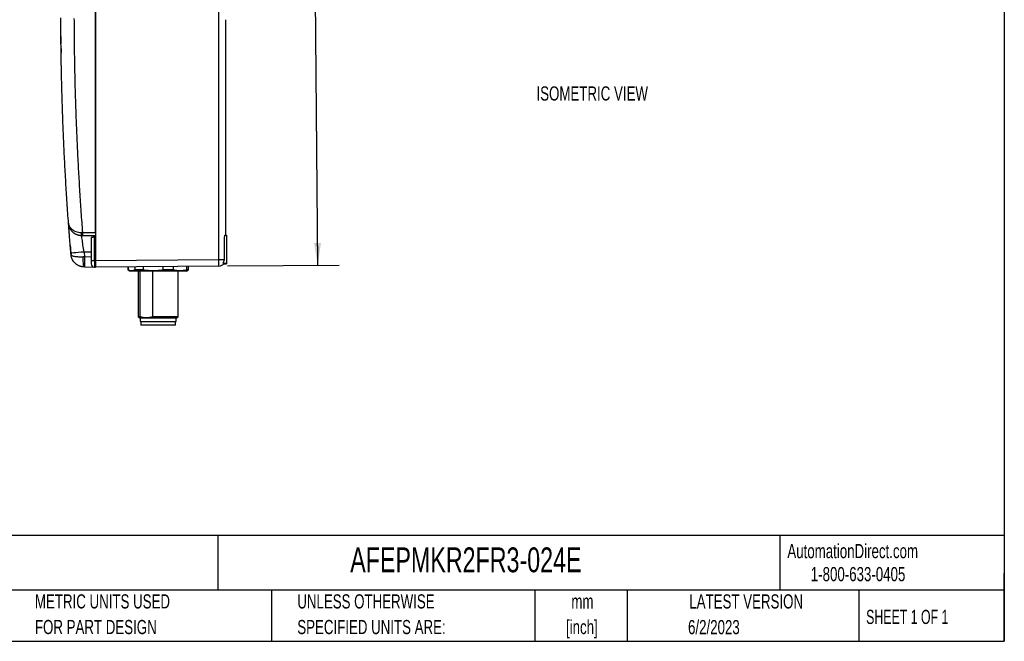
# Model space of a CAD drawing. Header units: millimetres. Extents: x 13 to 546, y 13 to 419.
# Tile 7 of 12: x 252 to 546, y 13 to 198. Entities that reach past the tile are written whole.
import ezdxf

# ---------------------------------------------------------------- set-up
doc = ezdxf.new("R2010")
doc.units = ezdxf.units.MM
doc.header["$LTSCALE"] = 2
doc.layers.add('DIMENSIONS', color=140, linetype='Continuous', lineweight=25)
doc.layers.add('TEXT', color=140, linetype='Continuous', lineweight=25)
doc.styles.add('SLDTEXTSTYLE0', font='TXT', dxfattribs={"width": 0.7})
doc.styles.add('SLDTEXTSTYLE1', font='TXT', dxfattribs={"width": 0.65})
doc.dimstyles.new('SLDDIMSTYLE2', dxfattribs={"dimtxt": 4.316016, "dimasz": 6.604, "dimexe": 0, "dimexo": 0.0625, "dimgap": 1.079004, "dimtad": 0, "dimtih": 1, "dimtoh": 1, "dimrnd": 1e-09, "dimzin": 12, "dimdsep": 46, "dimtxsty": 'SLDTEXTSTYLE0', "dimsah": 1, "dimcen": 0.09, "dimadec": 0, "dimazin": 3, "dimtfac": 1, "dimtofl": 0, "dimtmove": 0, "dimatfit": 3, "dimfxl": 0, "dimfrac": 2, "dimtolj": 1, "dimtzin": 12, "dimarcsym": 0})

# ---------------------------------------------------------------- blocks, each defined once
blk = doc.blocks.new('SW_NOTE_0')
at = {"layer": 'TEXT', "color": 0, "char_height": 3.175, "attachment_point": 1, "style": 'SLDTEXTSTYLE0'}
for s, insert in [('COMEPI SAFETY SWITCH, TONGUE (KEY) INTERLOCK UNIQUELY CODED RFID, SOLENOID, 24 VDC TO LOCK, 90-DEGREE FIXED HEAD,', (0, 4.09)), ('1200N HOLDING FORCE, (2) N.C. SAFETY OUTPUT(S), (1) N.C. MONITORING OUTPUT(S), THERMOPLASTIC BODY, 8-PIN M12 QUICK-', (0, -2.14)), ('DISCONNECT.', (0, -8.37))]:
    blk.add_mtext(s, dxfattribs=dict(at, insert=insert))
blk = doc.blocks.new('SW_NOTE_0_1')
at = {"layer": 'TEXT', "color": 0, "char_height": 4.233, "attachment_point": 2, "style": 'SLDTEXTSTYLE0'}
for s, insert in [('mm', (5.69, 5.46)), ('[inch]', (5.52, -2.19))]:
    blk.add_mtext(s, dxfattribs=dict(at, insert=insert))
blk = doc.blocks.new('SW_NOTE_0_2')
at = {"layer": 'TEXT', "color": 0, "char_height": 4.2333, "attachment_point": 1, "style": 'SLDTEXTSTYLE0'}
for s, insert in [('UNLESS OTHERWISE', (0, 5.46)), ('SPECIFIED UNITS ARE:', (0, -2.19))]:
    blk.add_mtext(s, dxfattribs=dict(at, insert=insert))
blk = doc.blocks.new('SW_NOTE_0_6')
at = {"layer": 'TEXT', "color": 0, "char_height": 4.2333, "attachment_point": 1, "style": 'SLDTEXTSTYLE0'}
for s, insert in [('METRIC UNITS USED', (0, 5.46)), ('FOR PART DESIGN', (0, -2.19))]:
    blk.add_mtext(s, dxfattribs=dict(at, insert=insert))
blk = doc.blocks.new('_D_6')
at = {"layer": 'DIMENSIONS'}
for p, q in [((296.26, 321.98), (345.94, 322.42)), ((339.59, 322.36), (340.35, 235.16)), ((334, 227.33), (332.55, 227.33)), ((332.55, 227.33), (332.55, 220.47)), ((346.83, 227.33), (348.28, 227.33)), ((348.28, 227.33), (348.28, 220.47)), ((332.55, 220.47), (334, 220.47)), ((348.28, 220.47), (346.83, 220.47)), ((341.31, 124.96), (340.48, 219.51)), ((314.38, 124.73), (347.66, 125.02))]:
    blk.add_line(p, q, dxfattribs=at)
for points in [[(339.59, 322.36), (338.63, 315.75), (340.66, 315.77)], [(341.31, 124.96), (342.27, 131.57), (340.24, 131.56)]]:
    blk.add_solid(points, dxfattribs=at)
at = {"layer": 'DIMENSIONS', "char_height": 4.233, "attachment_point": 1, "style": 'SLDTEXTSTYLE0'}
for s, insert in [('197.4', (332.21, 233.76)), ('7.77', (334, 225.93))]:
    blk.add_mtext(s, dxfattribs=dict(at, insert=insert))

msp = doc.modelspace()

# ---------------------------------------------------------------- linework, layer by layer
for p, q in [((275.023, 268.42), (275.023, 133.347)), ((275.023, 134.683), (275.023, 267.084)), ((313.823, 198.244), (313.823, 133.973)), ((264.756, 193.235), (264.675, 193.235)), ((271.126, 134.751), (275.023, 134.683)), ((275.023, 133.684), (271.126, 133.752)), ((273.723, 133.234), (273.723, 126.364)), ((275.023, 133.347), (274.723, 133.321)), ((274.723, 126.364), (274.723, 133.321)), ((275.023, 133.347), (275.023, 126.383)), ((313.552, 133.973), (314.123, 133.973)), ((314.123, 133.973), (314.123, 125.557)), ((271.594, 128.884), (271.715, 127.441)), ((273.723, 128.884), (271.594, 128.884)), ((273.723, 127.406), (271.715, 127.441)), ((273.723, 126.364), (274.723, 126.364)), ((275.023, 126.364), (274.723, 126.364)), ((274.723, 126.364), (274.723, 124.384)), ((275.023, 126.383), (311.841, 126.705)), ((271.715, 124.441), (274.602, 124.391)), ((274.723, 124.384), (275.023, 124.384)), ((311.841, 124.705), (275.023, 124.384)), ((275.023, 124.384), (275.023, 124.384)), ((284.723, 124.468), (284.723, 123.548)), ((284.723, 123.548), (285.323, 123.201)), ((284.724, 123.548), (284.723, 123.548)), ((284.724, 123.548), (284.724, 124.468)), ((286.734, 124.486), (286.734, 123.548)), ((289.315, 123.548), (286.734, 123.548)), ((289.315, 123.548), (289.315, 124.508)), ((295.138, 124.559), (295.138, 123.548)), ((298.314, 123.548), (295.138, 123.548)), ((298.314, 123.548), (298.314, 124.587)), ((302.123, 123.201), (302.723, 123.548)), ((302.128, 124.62), (302.128, 123.548)), ((302.723, 123.548), (302.128, 123.548)), ((302.723, 123.548), (302.723, 124.625)), ((312.992, 125.557), (314.123, 125.557)), ((313.314, 125.371), (314.123, 125.371)), ((314.123, 125.557), (314.123, 125.371)), ((302.123, 123.201), (285.323, 123.201)), ((287.723, 123.201), (287.723, 109.576)), ((288.327, 109.576), (288.327, 123.201)), ((292.05, 123.201), (292.05, 109.576)), ((299.723, 109.576), (299.723, 123.201)), ((287.723, 109.576), (288.373, 109.201)), ((288.327, 109.576), (287.723, 109.576)), ((288.373, 109.201), (288.373, 108.201)), ((299.073, 109.201), (288.373, 109.201)), ((299.723, 109.576), (292.05, 109.576)), ((299.073, 109.201), (299.723, 109.576)), ((299.073, 108.201), (299.073, 109.201)), ((288.373, 108.201), (299.073, 108.201)), ((288.573, 108.201), (288.573, 107.101)), ((298.873, 107.101), (288.573, 107.101)), ((298.873, 107.101), (298.873, 108.201))]:
    msp.add_line(p, q)
at = {"flags": 128}
msp.add_lwpolyline([(264.748, 189.598), (264.748, 189.551), (264.749, 189.504), (264.75, 189.456), (264.75, 189.409), (264.751, 189.362), (264.752, 189.315), (264.752, 189.268), (264.753, 189.22)], dxfattribs=at)
for centre, radius, start, end in [((1137.403, 200.884), 872.728, 180.578398, 180.646398), ((1137.403, 200.884), 872.728, 184.600538, 184.783329), ((311.823, 126.705), 1.638, 315.49675, 0), ((274.723, 125.384), 1, 180, 270), ((311.823, 126.705), 2, 270.5, 324.97147)]:
    msp.add_arc(centre, radius, start, end)
for points, knots in [([(311.841, 126.705), (311.839, 127.625), (311.841, 128.545), (311.841, 130.386), (311.841, 131.306), (311.841, 134.066), (311.841, 135.907), (311.841, 141.428), (311.841, 145.109), (311.841, 156.151), (311.841, 163.513), (311.841, 185.598), (311.841, 200.321), (311.841, 229.767), (311.841, 244.491), (311.841, 266.575), (311.841, 273.937), (311.841, 284.979), (311.841, 288.66), (311.841, 294.182), (311.841, 296.022), (311.841, 298.783), (311.841, 299.703), (311.841, 301.543), (311.84, 302.463), (311.841, 303.384)], [0, 0, 0, 0, 0.015625, 0.015625, 0.03125, 0.03125, 0.0625, 0.0625, 0.125, 0.125, 0.25, 0.25, 0.5, 0.5, 0.75, 0.75, 0.875, 0.875, 0.9375, 0.9375, 0.96875, 0.96875, 0.984375, 0.984375, 1, 1, 1, 1]), ([(266.982, 137.464), (266.909, 138.485), (266.762, 140.528), (266.556, 143.592), (266.359, 146.657), (266.174, 149.723), (265.999, 152.789), (265.835, 155.855), (265.682, 158.922), (265.54, 161.989), (265.409, 165.057), (265.288, 168.125), (265.178, 171.193), (265.079, 174.261), (264.991, 177.33), (264.914, 180.399), (264.847, 183.468), (264.791, 186.537), (264.746, 189.606), (264.712, 192.675), (264.688, 195.744), (264.681, 197.79), (264.677, 198.813)], [0, 0, 0, 0, 0.05002095, 0.1000397, 0.15005624, 0.20007057, 0.2500827, 0.30009262, 0.35010034, 0.40010585, 0.45010915, 0.50011025, 0.55010914, 0.60010583, 0.65010032, 0.7000926, 0.75008268, 0.80007055, 0.85005622, 0.90003968, 0.95002094, 1, 1, 1, 1]), ([(268.608, 198.591), (268.612, 197.577), (268.619, 195.547), (268.644, 192.503), (268.678, 189.46), (268.724, 186.417), (268.78, 183.375), (268.846, 180.332), (268.924, 177.291), (269.012, 174.249), (269.11, 171.209), (269.219, 168.168), (269.339, 165.128), (269.47, 162.089), (269.611, 159.049), (269.763, 156.011), (269.925, 152.972), (270.099, 149.934), (270.282, 146.897), (270.477, 143.86), (270.682, 140.823), (270.897, 137.787), (271.05, 135.763), (271.126, 134.751)], [0, 0, 0, 0, 0.0476376, 0.0952697, 0.1428968, 0.1905194, 0.2381383, 0.285754, 0.333367, 0.380978, 0.4285875, 0.4761961, 0.5238045, 0.5714131, 0.6190226, 0.6666335, 0.7142465, 0.7618621, 0.8094809, 0.8571035, 0.9047305, 0.9523625, 1, 1, 1, 1]), ([(264.709, 193.22), (264.709, 193.224), (264.708, 193.24), (264.709, 193.132), (264.711, 192.907), (264.714, 192.58), (264.717, 192.285), (264.719, 192.114), (264.719, 192.074)], [0, 0, 0, 0, 0.0737439, 0.2884759, 0.5032093, 0.7179485, 0.9326965, 1, 1, 1, 1]), ([(264.753, 189.22), (264.753, 189.196), (264.754, 189.147), (264.755, 189.027), (264.757, 188.89), (264.759, 188.745), (264.761, 188.612), (264.763, 188.503), (264.764, 188.437), (264.764, 188.409), (264.764, 188.417), (264.764, 188.417)], [0, 0, 0, 0, 0.1249185, 0.2498366, 0.3747628, 0.4996985, 0.6246378, 0.7495731, 0.8744979, 0.9994106, 1, 1, 1, 1]), ([(266.982, 137.464), (267.005, 137.145), (267.098, 136.826), (267.423, 136.221), (267.657, 135.934), (268.286, 135.415), (268.682, 135.186), (269.648, 134.849), (270.228, 134.746), (270.828, 134.75)], [0, 0, 0, 0, 0.25, 0.25, 0.5, 0.5, 0.75, 0.75, 1, 1, 1, 1]), ([(270.902, 133.755), (270.845, 133.757), (270.731, 133.761), (270.561, 133.775), (270.391, 133.796), (270.221, 133.825), (270.052, 133.861), (269.884, 133.904), (269.717, 133.955), (269.552, 134.014), (269.388, 134.08), (269.052, 134.234), (268.558, 134.535), (268.022, 135.022), (267.586, 135.588), (267.337, 136.061), (267.187, 136.451), (267.099, 136.736), (267.021, 137.079), (266.996, 137.33), (266.982, 137.464)], [0, 0, 0, 0, 0.0253433, 0.050883, 0.0766442, 0.1026514, 0.128928, 0.1554972, 0.1823811, 0.2096013, 0.2371782, 0.2651319, 0.384948, 0.5167615, 0.6303803, 0.7600016, 0.8047868, 0.8597144, 0.9247856, 1, 1, 1, 1]), ([(267.677, 128.552), (267.669, 128.649), (267.653, 128.842), (267.629, 129.132), (267.606, 129.422), (267.582, 129.711), (267.558, 129.999), (267.519, 130.477), (267.466, 131.137), (267.401, 131.96), (267.338, 132.751), (267.26, 133.752), (267.174, 134.887), (267.104, 135.818), (267.059, 136.416), (267.032, 136.79), (267.01, 137.087), (266.996, 137.279), (266.987, 137.392), (266.983, 137.453), (266.982, 137.46), (266.982, 137.464)], [0, 0, 0, 0, 0.0208523, 0.0416897, 0.0625347, 0.0834095, 0.1043362, 0.1253369, 0.1880044, 0.2505744, 0.3131017, 0.3758012, 0.5008078, 0.6255792, 0.6878576, 0.7504345, 0.8129025, 0.8752442, 0.9170845, 0.9586072, 1, 1, 1, 1]), ([(270.902, 133.755), (270.881, 133.756), (270.837, 133.938), (270.823, 134.452), (270.828, 134.75)], [-0.0000002, -0.0000002, -0.0000002, -0.0000002, 0.4285711, 0.9999999, 0.9999999, 0.9999999, 0.9999999]), ([(271.594, 128.884), (271.484, 129.61), (271.27, 131.062), (270.986, 133.113), (270.902, 133.755), (270.902, 133.755)], [0, 0, 0, 0, 0.3985567, 0.7971134, 1.3949485, 1.3949485, 1.3949485, 1.3949485]), ([(271.126, 134.751), (271.121, 134.49), (271.119, 134.23), (271.119, 133.859), (271.121, 133.752), (271.126, 133.752)], [0, 0, 0, 0, 0.5, 0.5, 1, 1, 1, 1]), ([(274.723, 133.321), (274.69, 133.318), (274.624, 133.312), (274.529, 133.304), (274.44, 133.297), (274.359, 133.289), (274.285, 133.283), (274.218, 133.277), (274.158, 133.272), (274.105, 133.267), (274.058, 133.263), (273.98, 133.256), (273.883, 133.248), (273.791, 133.24), (273.734, 133.234), (273.727, 133.234), (273.723, 133.234)], [0, 0, 0, 0, 0.064519, 0.1258328, 0.1839412, 0.238844, 0.2905411, 0.3390324, 0.3843179, 0.4263977, 0.4652718, 0.5009408, 0.6309177, 0.757401, 0.8804184, 1, 1, 1, 1]), ([(313.461, 126.705), (313.465, 127.31), (313.479, 127.916), (313.504, 129.127), (313.516, 129.733), (313.543, 131.55), (313.549, 132.762), (313.552, 133.973)], [0, 0, 0, 0, 0.25, 0.25, 0.5, 0.5, 1, 1, 1, 1]), ([(271.594, 128.884), (270.415, 128.785), (268.389, 128.615), (267.677, 128.553), (267.677, 128.552)], [0, 0, 0, 0, 0.5714286, 1, 1, 1, 1]), ([(271.38, 127.421), (270.907, 127.393), (270.221, 127.386), (269.474, 127.432), (268.998, 127.489), (268.601, 127.563), (268.177, 127.682), (267.827, 127.858), (267.723, 128.02), (267.715, 128.106), (267.715, 128.107), (267.714, 128.109)], [-0.17942936, -0.17942936, -0.17942936, -0.17942936, -0.14354338, -0.12560046, -0.10765754, -0.08971461, -0.07177169, -0.03588585, 0, 0, 0.00059786, 0.00059786, 0.00059786, 0.00059786]), ([(271.631, 124.443), (271.568, 124.445), (271.443, 124.449), (271.256, 124.466), (271.068, 124.491), (270.881, 124.525), (270.695, 124.569), (270.51, 124.622), (270.327, 124.684), (270.147, 124.755), (269.805, 124.908), (269.314, 125.202), (268.776, 125.683), (268.336, 126.243), (268.081, 126.715), (267.928, 127.103), (267.838, 127.385), (267.758, 127.726), (267.729, 127.975), (267.714, 128.109)], [0, 0, 0, 0, 0.0313712, 0.0629161, 0.0946389, 0.1265437, 0.1586347, 0.1909159, 0.2233913, 0.2560647, 0.28894, 0.4130417, 0.5446905, 0.6547752, 0.777422, 0.8192526, 0.8702935, 0.9305434, 1, 1, 1, 1]), ([(271.631, 124.443), (271.563, 124.444), (271.415, 124.988), (271.365, 126.529), (271.38, 127.421)], [0, 0, 0, 0, 0.4285714, 1, 1, 1, 1]), ([(271.715, 127.441), (271.708, 127.048), (271.703, 126.656), (271.695, 125.93), (271.693, 125.598), (271.693, 125.043), (271.695, 124.82), (271.703, 124.52), (271.708, 124.441), (271.715, 124.441)], [0, 0, 0, 0, 0.25, 0.25, 0.5, 0.5, 0.75, 0.75, 1, 1, 1, 1]), ([(275.023, 126.364), (275.023, 126.314), (275.023, 126.216), (275.024, 126.069), (275.024, 125.924), (275.024, 125.782), (275.024, 125.642), (275.024, 125.507), (275.024, 125.377), (275.024, 125.252), (275.024, 125.133), (275.024, 125.021), (275.024, 124.917), (275.024, 124.82), (275.024, 124.732), (275.024, 124.653), (275.024, 124.584), (275.024, 124.524), (275.024, 124.474), (275.024, 124.435), (275.024, 124.407), (275.023, 124.388), (275.023, 124.385), (275.023, 124.384)], [0, 0, 0, 0, 0.0476201, 0.0952398, 0.1428593, 0.1904786, 0.2380976, 0.2857165, 0.3333352, 0.3809538, 0.4285723, 0.4761908, 0.5238092, 0.5714277, 0.6190462, 0.6666648, 0.7142836, 0.7619024, 0.8095215, 0.8571407, 0.9047602, 0.9523799, 1, 1, 1, 1]), ([(311.841, 124.705), (311.843, 124.705), (311.845, 124.757), (311.848, 124.957), (311.848, 125.106), (311.848, 125.476), (311.848, 125.698), (311.845, 126.181), (311.843, 126.443), (311.841, 126.705)], [0, 0, 0, 0, 0.25, 0.25, 0.5, 0.5, 0.75, 0.75, 1, 1, 1, 1]), ([(311.841, 126.705), (311.89, 126.705), (311.987, 126.705), (312.133, 126.705), (312.277, 126.705), (312.418, 126.705), (312.556, 126.705), (312.691, 126.705), (312.82, 126.705), (312.972, 126.705), (313.14, 126.705), (313.314, 126.705), (313.412, 126.705), (313.461, 126.705)], [0, 0, 0, 0, 0.076617, 0.1537947, 0.2310322, 0.3081314, 0.3850979, 0.4620499, 0.5390784, 0.6161739, 0.7441288, 0.8720589, 1, 1, 1, 1]), ([(271.715, 124.441), (271.701, 124.442), (271.673, 124.442), (271.645, 124.442), (271.631, 124.443)], [0, 0, 0, 0, 0.500005, 1, 1, 1, 1]), ([(286.734, 123.548), (286.4, 123.361), (286.066, 123.259), (285.563, 123.259), (285.396, 123.283), (285.059, 123.381), (284.891, 123.454), (284.724, 123.548)], [0, 0, 0, 0, 0.5, 0.5, 0.75, 0.75, 1, 1, 1, 1]), ([(295.138, 123.548), (294.173, 123.361), (293.205, 123.259), (291.747, 123.259), (291.261, 123.283), (290.286, 123.381), (289.798, 123.454), (289.315, 123.548)], [0, 0, 0, 0, 0.5, 0.5, 0.75, 0.75, 1, 1, 1, 1]), ([(302.128, 123.548), (301.496, 123.361), (300.862, 123.259), (299.907, 123.259), (299.588, 123.283), (298.95, 123.381), (298.631, 123.454), (298.314, 123.548)], [0, 0, 0, 0, 0.5, 0.5, 0.75, 0.75, 1, 1, 1, 1]), ([(292.05, 109.576), (291.437, 109.389), (290.819, 109.279), (289.883, 109.278), (289.567, 109.305), (288.943, 109.407), (288.634, 109.482), (288.327, 109.576)], [0, 0, 0, 0, 0.5, 0.5, 0.75, 0.75, 1, 1, 1, 1])]:
    msp.add_open_spline(points, degree=3, knots=knots)
for points in [[(271.126, 134.751), (271.026, 134.751), (270.927, 134.75), (270.828, 134.75)], [(271.126, 133.752), (271.088, 133.752), (271.014, 133.754), (270.939, 133.755), (270.902, 133.755)], [(267.714, 128.109), (267.702, 128.256), (267.69, 128.404), (267.677, 128.552)], [(271.715, 127.441), (271.603, 127.434), (271.491, 127.428), (271.38, 127.421)], [(273.723, 126.364), (273.723, 125.823), (273.723, 125.384), (273.723, 125.384)], [(275.023, 126.383), (275.023, 126.377), (275.023, 126.37), (275.023, 126.364)], [(275.023, 124.384), (275.023, 124.384), (275.023, 124.384), (275.023, 124.384)]]:
    msp.add_open_spline(points, degree=3)
at = {"layer": 'TEXT'}
for p, q in [((546.1, 419.1), (546.1, 12.7)), ((546.1, 44.252), (12.7, 44.252)), ((311.518, 44.252), (311.518, 27.94)), ((479.151, 44.252), (479.151, 27.94)), ((546.1, 12.7), (546.1, 33.02)), ((546.1, 27.94), (12.7, 27.94)), ((327.56, 27.94), (327.56, 12.7)), ((406.049, 27.94), (406.049, 12.7)), ((433.624, 27.94), (433.624, 12.7)), ((502.697, 27.94), (502.697, 12.7)), ((12.7, 12.7), (546.1, 12.7))]:
    msp.add_line(p, q, dxfattribs=at)

# ---------------------------------------------------------------- block references
for name, p in [('SW_NOTE_0', (15.931, 39.554)), ('SW_NOTE_0_6', (256.957, 21.271)), ('SW_NOTE_0_2', (335.216, 21.271)), ('SW_NOTE_0_1', (414.572, 21.266))]:
    msp.add_blockref(name, p, dxfattribs=at)

# ---------------------------------------------------------------- texts
for s, insert, char_height, attachment_point, style in [('ISOMETRIC VIEW', (406.566, 178.337), 4.23333, 1, 'SLDTEXTSTYLE0'), ('AutomationDirect.com', (481.39, 41.753), 4.23333, 1, 'SLDTEXTSTYLE0'), ('AFEPMKR2FR3-024E', (351.004, 40.729), 7.40833, 1, 'SLDTEXTSTYLE0'), ('1-800-633-0405', (488.383, 34.874), 4.23333, 1, 'SLDTEXTSTYLE0'), ('LATEST VERSION', (469.104, 26.728), 4.23333, 2, 'SLDTEXTSTYLE0'), ('SHEET 1 OF 1', (504.883, 22.103), 4.23333, 1, 'SLDTEXTSTYLE1'), ('6/2/2023', (459.478, 19.055), 4.2333, 2, 'SLDTEXTSTYLE0')]:
    msp.add_mtext(s, dxfattribs=dict(at, insert=insert, char_height=char_height, attachment_point=attachment_point, style=style))

# ---------------------------------------------------------------- dimensions: what is measured, and where the dimension line sits
at = {"layer": 'DIMENSIONS'}
dim = msp.add_linear_dim(base=(339.586, 322.363), p1=(311.841, 124.705), p2=(293.723, 321.962), angle=270.5, dimstyle='SLDDIMSTYLE2', dxfattribs=at)
dim.commit()
dim.dimension.update_dxf_attribs({"geometry": '_D_6', "text_midpoint": (340.415, 227.333), "dimtype": 160})

doc.saveas('drawing.dxf')
